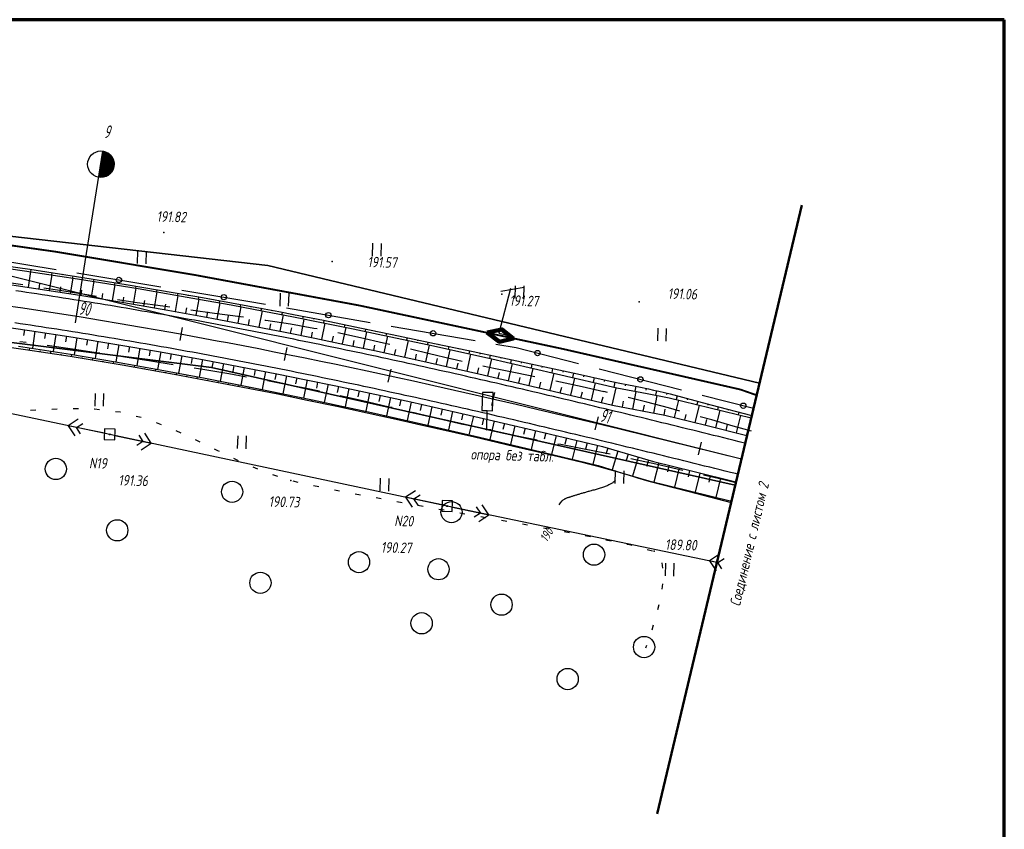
# Paper-space layout 'Лист1' of a CAD drawing. Header units: millimetres. Extents: x -631 to 411, y -3 to 286.
# Tile 12 of 12: x 224 to 409, y 134 to 286. Entities that reach past the tile are written whole.
import ezdxf

# ---------------------------------------------------------------- set-up
doc = ezdxf.new("R2010")
doc.units = ezdxf.units.MM
doc.linetypes.add('CONTI', pattern=[0])
for name, color, linetype, lineweight in [('10', 1, 'Continuous', 35), ('КОПИЯ_ОСЬ_13_ОТКОСЫ', 7, 'Continuous', 30), ('КОПИЯ_ОСЬ_ГРАНИЦЫ_ПОЛОС', 7, 'Continuous', 30), ('ОСЬ_ВЕРХ_ПОКРЫТИЯ_ГРАНИЦЫ_ПОЛОС', 7, 'Continuous', 30), ('ОСЬ_ВЕРХ_ПОКРЫТИЯ_ОСЬ', 1, 'Continuous', 30)]:
    doc.layers.add(name, color=color, linetype=linetype, lineweight=lineweight)
for name, color, linetype in [('_Оформление', 7, 'Continuous'), ('_Ростелеком', 6, 'Continuous'), ('GOR_BDEFAULT', 212, 'CONTI'), ('NAD_MDEFAULT', 7, 'CONTI'), ('PI_OTDEFAULT', 172, 'CONTI'), ('PI_TTDEFAULT', 5, 'CONTI'), ('PLN_O', 7, 'CONTI'), ('SIT_LDEFAULT', 7, 'CONTI'), ('USLZNDEFAULT', 7, 'CONTI'), ('ZAPSKDEFAULT', 7, 'CONTI'), ('КОПИЯ_ОСЬ_ТАНГЕНСЫ', 1, 'Continuous'), ('ОСЬ_ВЕРХ_ПОКРЫТИЯ_КИЛОМЕТЫ', 1, 'Continuous'), ('ОСЬ_ВЕРХ_ПОКРЫТИЯ_ПИКЕТЫ', 1, 'Continuous')]:
    doc.layers.add(name, color=color, linetype=linetype)
doc.styles.add('eskd', font='isocpeur.ttf', dxfattribs={"width": 1.2, "height": 2})
doc.styles.add('SHRFT', font='isocpeui.ttf')
doc.styles.get("Standard").update_dxf_attribs({"font": 'isocpeui.ttf'})
doc.linetypes.add('Связь', pattern='A,12.5,[130,ltypeshp.shx,S=1,R=-30,X=0,Y=0.9],1,[130,ltypeshp.shx,S=1,R=-30,X=0,Y=0.9],1,[130,ltypeshp.shx,S=1,R=-30,X=0,Y=0.9],4.5', length=19)

# ---------------------------------------------------------------- blocks, each defined once
blk = doc.blocks.new('BL_2011')
at = {"color": 0}
for p, q in [((0, 0), (0, 2.4)), ((1.6, 0), (1.6, 2.4))]:
    blk.add_line(p, q, dxfattribs=at)
blk = doc.blocks.new('BL_2004')
at = {"color": 0}
blk.add_circle((0, 0), 2, dxfattribs=at)
blk = doc.blocks.new('BL_12')
at = {"color": 0}
for p, q in [((1, 7), (-1, 7)), ((-1, 7), (-1, 3.6)), ((1, 3.6), (1, 7)), ((-1, 3.6), (0, 3.6)), ((0, 0), (0, 3.6)), ((0, 3.6), (1, 3.6)), ((0.8, 0), (0, 0))]:
    blk.add_line(p, q, dxfattribs=at)
blk = doc.blocks.new('BL_27')
at = {"color": 0}
for p, q in [((1, 1), (-1, 1)), ((-1, 1), (-1, -1)), ((1, -1), (1, 1)), ((-1, -1), (1, -1))]:
    blk.add_line(p, q, dxfattribs=at)
blk.add_circle((0, 0), 0.1, dxfattribs=at)

psp = doc.layouts.new('Лист1')

# ---------------------------------------------------------------- linework, layer by layer
at = {"lineweight": 50}
psp.add_line((371.12, 251.55), (343.89, 136.86), dxfattribs=at)
at = {"layer": '10'}
for points in [[(363.15, 217.98), (270.61, 240.2), (270.61, 240.2), (165.72, 252.11), (138.5, 253.16), (135.53, 244.03), (108.75, 245.22), (85.35, 246.01), (35.89, 247.68), (-3.54, 249), (-54.06, 248.62), (-56.58, 258.29), (-92.37, 258.43), (-170.38, 249.03)], [(358.59, 198.79), (260.03, 220.95), (172.12, 231.93), (84.45, 235.37), (-3.92, 238.51), (-96.69, 237.8), (-169.26, 228.22), (-179.86, 225.38), (-179.86, 225.38), (-219.76, 204.92), (-333.48, 155.76), (-439.31, 106.41), (-511.15, 56.46), (-555.55, 25.63), (-567.6, 12.84)], [(-567.6, 12.84), (-555.55, 25.63), (-511.15, 56.46), (-439.31, 106.41), (-333.48, 155.76), (-219.76, 204.92), (-179.86, 225.38), (-179.86, 225.38), (-169.26, 228.22), (-96.69, 237.8), (-3.92, 238.51), (84.45, 235.37), (172.12, 231.93), (260.03, 220.95), (358.59, 198.79)]]:
    psp.add_lwpolyline(points, dxfattribs=at)
at = {"layer": '_Оформление', "lineweight": 70, "ltscale": 200}
psp.add_lwpolyline([(409.25, 286.47), (-630.97, 286.47), (-630.97, 0.59), (409.25, 0.59)], close=True, dxfattribs=at)
at = {"layer": '_Ростелеком', "color": 5, "linetype": 'Связь', "const_width": 0.35}
psp.add_lwpolyline([(362.62, 215.74), (359.57, 216.81), (326.08, 224.47), (287.84, 232.64), (256.85, 238.39), (230.59, 242.78), (202.55, 246.74), (170.95, 250.01), (152.88, 250.06), (137.33, 249.57), (105.95, 251.27), (73.11, 251.95), (34.78, 252.32), (-9.41, 252.38), (-55.31, 253.41), (-77.73, 256.3), (-104.02, 254.56), (-126.94, 251.99)], dxfattribs=at)
at = {"layer": '_Ростелеком', "color": 5, "ltscale": 0.25}
for points in [[(316.32, 235.82), (314.12, 227.45), (315.77, 227.06)], [(314.45, 235.36), (318.88, 236.09)]]:
    psp.add_lwpolyline(points, dxfattribs=at)
at = {"layer": '_Ростелеком', "color": 5, "linetype": 'ByBlock', "lineweight": 100, "ltscale": 0.25}
psp.add_lwpolyline([(311.91, 227.52), (314.2, 225.82), (316.78, 226.4), (314.68, 228.14), (311.91, 227.52)], dxfattribs=at)
at = {"layer": 'GOR_BDEFAULT', "color": 212, "elevation": 190, "flags": 128}
psp.add_lwpolyline([(336.09, 199.67), (336.02, 199.63), (335.96, 199.58), (335.89, 199.52), (335.81, 199.46), (335.72, 199.41), (335.63, 199.34), (335.54, 199.26), (335.43, 199.2), (335.32, 199.12), (335.19, 199.05), (335.06, 198.98), (334.93, 198.9), (334.78, 198.83), (334.63, 198.76), (334.48, 198.68), (334.31, 198.62), (334.14, 198.54), (333.97, 198.48), (333.78, 198.41), (333.59, 198.35), (333.4, 198.28), (333.2, 198.23), (333.01, 198.17), (332.81, 198.1), (332.62, 198.05), (332.41, 197.99), (332.22, 197.94), (332.02, 197.88), (331.82, 197.83), (331.63, 197.78), (331.45, 197.73), (331.25, 197.67), (331.07, 197.62), (330.9, 197.57), (330.72, 197.53), (330.55, 197.47), (330.39, 197.43), (330.22, 197.37), (330.06, 197.33), (329.9, 197.28), (329.74, 197.24), (329.58, 197.2), (329.43, 197.15), (329.28, 197.1), (329.13, 197.06), (328.99, 197.02), (328.84, 196.97), (328.7, 196.93), (328.57, 196.89), (328.43, 196.85), (328.3, 196.81), (328.18, 196.76), (328.04, 196.73), (327.91, 196.68), (327.8, 196.65), (327.67, 196.61), (327.54, 196.56), (327.43, 196.53), (327.31, 196.49), (327.2, 196.46), (327.08, 196.42), (326.97, 196.38), (326.85, 196.34), (326.74, 196.3), (326.64, 196.25), (326.51, 196.19), (326.4, 196.12), (326.28, 196.05), (326.16, 195.96), (326.04, 195.86), (325.91, 195.75), (325.78, 195.62), (325.65, 195.46), (325.5, 195.29), (325.36, 195.1)], dxfattribs=at)
at = {"layer": 'PI_TTDEFAULT', "color": 5}
for p in [(251.05, 246.4, 191.82), (282.7, 240.94, 191.57), (314.64, 234.74, 191.27), (340.51, 233.35, 191.06), (240.85, 208.35, 191.36), (274.96, 199.67, 190.73), (304.37, 194.86, 190.27), (343.35, 186.35, 189.81)]:
    psp.add_point(p, dxfattribs=at)
at = {"layer": 'PLN_O'}
for p, q in [((214.95, 242.02), (230.74, 239.41)), ((234.68, 238.76), (250.47, 236.16)), ((254.42, 235.5), (266.87, 233.44)), ((266.87, 233.44), (270.2, 232.87)), ((274.14, 232.17), (289.9, 229.45)), ((293.84, 228.77), (309.61, 226.04)), ((313.55, 225.36), (317.36, 224.7)), ((317.36, 224.7), (329.12, 221.69)), ((333, 220.7), (348.5, 216.73)), ((352.37, 215.74), (362.03, 213.27))]:
    psp.add_line(p, q, dxfattribs=at)
for centre in [(242.58, 237.46), (262.32, 234.2), (282.01, 230.81), (301.72, 227.4), (321.37, 223.68), (340.75, 218.72), (360.12, 213.76)]:
    psp.add_circle(centre, 0.5, dxfattribs=at)
at = {"layer": 'SIT_LDEFAULT', "color": 7}
for p, q in [((224.49, 236.5), (220.5, 237.09)), ((231, 235.51), (228.45, 235.9)), ((236.15, 234.69), (231, 235.51)), ((238.33, 234.36), (236.16, 234.7)), ((246.03, 233.17), (242.29, 233.73)), ((250.84, 232.49), (246.03, 233.17)), ((252.19, 232.3), (250.84, 232.49)), ((260.6, 231.16), (256.14, 231.76)), ((265.46, 230.5), (260.6, 231.16)), ((266.06, 230.41), (265.45, 230.49)), ((270.23, 229.81), (270.02, 229.84)), ((274.86, 229.09), (270.23, 229.81)), ((279.3, 228.33), (274.86, 229.09)), ((279.88, 228.22), (279.3, 228.33)), ((288.03, 226.56), (283.8, 227.46)), ((292.4, 225.56), (288.03, 226.55)), ((223.9, 225.88), (225.09, 225.72)), ((229.06, 225.17), (233.83, 224.48)), ((233.83, 224.48), (238.76, 223.73)), ((293.56, 225.3), (292.4, 225.57)), ((301.05, 223.53), (297.46, 224.38)), ((240.85, 208.35), (169.07, 223.33)), ((238.77, 223.74), (238.96, 223.71)), ((242.91, 223.11), (243.69, 222.99)), ((243.68, 222.97), (248.58, 222.21)), ((305.27, 222.54), (301.05, 223.53)), ((307.2, 222.11), (305.28, 222.55)), ((248.58, 222.21), (252.77, 221.55)), ((256.72, 220.9), (258.38, 220.63)), ((258.38, 220.63), (263.27, 219.8)), ((313.47, 220.73), (311.1, 221.23)), ((317.54, 219.88), (313.47, 220.73)), ((263.27, 219.8), (266.59, 219.21)), ((320.89, 219.17), (317.54, 219.87)), ((270.52, 218.5), (273.03, 218.03)), ((273.03, 218.03), (277.89, 217.07)), ((277.89, 217.08), (280.34, 216.56)), ((325.71, 218.18), (324.81, 218.36)), ((329.78, 217.31), (325.71, 218.18)), ((333.84, 216.4), (329.78, 217.31)), ((284.24, 215.71), (288.16, 214.83)), ((334.58, 216.23), (333.84, 216.41)), ((341.95, 214.42), (338.47, 215.31)), ((229.93, 213.14), (230.93, 213.19)), ((233.94, 213.26), (234.94, 213.24)), ((237.94, 213.18), (237.99, 213.17)), ((237.99, 213.18), (238.94, 213.07)), ((288.16, 214.83), (293.45, 213.58)), ((293.45, 213.58), (293.99, 213.46)), ((346.02, 213.34), (341.95, 214.42)), ((348.14, 212.75), (346.02, 213.33)), ((225.95, 212.9), (226.95, 212.97)), ((241.92, 212.7), (242.83, 212.59)), ((242.84, 212.6), (242.9, 212.58)), ((245.81, 211.82), (246.78, 211.58)), ((297.88, 212.53), (298.63, 212.34)), ((298.63, 212.34), (303.53, 211.17)), ((354.17, 211.08), (351.99, 211.69)), ((234.91, 211.23), (233.02, 209.99)), ((239.87, 208.56), (233.02, 209.99)), ((233.02, 209.99), (234.26, 208.09)), ((234.58, 209.66), (235.77, 210.43)), ((235.36, 208.48), (234.58, 209.66)), ((249.6, 210.58), (250.54, 210.22)), ((303.53, 211.17), (307.6, 210.22)), ((358.24, 209.93), (354.17, 211.08)), ((361.63, 208.99), (358.24, 209.93)), ((304.37, 194.86), (240.85, 208.35)), ((241.83, 208.15), (248.67, 206.69)), ((246.34, 208.21), (247.11, 207.02)), ((248.67, 206.69), (247.44, 208.59)), ((253.31, 209.08), (254.21, 208.66)), ((311.5, 209.32), (311.82, 209.24)), ((311.82, 209.25), (315.3, 208.52)), ((315.3, 208.52), (318.78, 207.84)), ((318.78, 207.84), (321.3, 207.35)), ((247.11, 207.02), (245.92, 206.26)), ((246.78, 205.46), (248.67, 206.69)), ((256.93, 207.4), (257.83, 206.96)), ((325.23, 206.61), (325.76, 206.51)), ((325.76, 206.51), (329.25, 205.84)), ((329.25, 205.84), (332.73, 205.16)), ((260.52, 205.63), (261.15, 205.31)), ((261.15, 205.31), (261.42, 205.18)), ((332.73, 205.16), (335.04, 204.68)), ((264.12, 203.88), (265.03, 203.45)), ((267.76, 202.25), (268.67, 201.86)), ((338.95, 203.84), (339.82, 203.65)), ((339.82, 203.65), (343.66, 202.79)), ((343.66, 202.79), (347.67, 201.89)), ((271.49, 200.8), (272.44, 200.5)), ((347.67, 201.89), (348.72, 201.65)), ((352.62, 200.75), (355.93, 199.98)), ((275.3, 199.59), (276.28, 199.38)), ((279.21, 198.74), (280.19, 198.52)), ((355.93, 199.97), (358.72, 199.3)), ((283.13, 197.93), (284.11, 197.74)), ((287.07, 197.19), (288.04, 197)), ((298.44, 197.75), (296.55, 196.52)), ((303.39, 195.07), (296.55, 196.52)), ((296.55, 196.52), (297.78, 194.62)), ((298.11, 196.19), (299.3, 196.95)), ((290.99, 196.45), (291.96, 196.26)), ((294.92, 195.71), (295.9, 195.53)), ((298.88, 195), (298.11, 196.19)), ((298.85, 195.01), (299.84, 194.83)), ((355.14, 184.25), (304.37, 194.86)), ((305.35, 194.65), (312.2, 193.23)), ((309.86, 194.73), (310.64, 193.54)), ((312.2, 193.23), (310.96, 195.12)), ((302.8, 194.3), (303.78, 194.13)), ((306.74, 193.6), (307.72, 193.42)), ((310.64, 193.54), (309.45, 192.77)), ((310.31, 191.98), (312.2, 193.23)), ((310.68, 192.91), (311.66, 192.73)), ((314.62, 192.2), (315.6, 192.02)), ((318.54, 191.49), (319.52, 191.32)), ((322.48, 190.77), (323.46, 190.59)), ((326.41, 190.04), (327.39, 189.87)), ((330.36, 189.31), (331.34, 189.11)), ((334.27, 188.51), (335.26, 188.31)), ((338.2, 187.71), (338.68, 187.61)), ((338.68, 187.62), (339.16, 187.49)), ((342.05, 186.7), (343.01, 186.44)), ((355.63, 185.79), (353.74, 184.54)), ((344.77, 184.18), (344.89, 183.19)), ((355.14, 184.25), (353.74, 184.54)), ((353.74, 184.54), (354.98, 182.65)), ((355.31, 184.22), (356.5, 185)), ((356.08, 183.03), (355.31, 184.22)), ((344.88, 180.2), (344.77, 179.21)), ((344.2, 176.27), (343.98, 175.3)), ((343.16, 172.41), (342.87, 171.45)), ((341.89, 168.61), (341.68, 168.06))]:
    psp.add_line(p, q, dxfattribs=at)
at = {"layer": 'КОПИЯ_ОСЬ_13_ОТКОСЫ'}
for points in [[(214.85, 240.59), (224.82, 239.18), (234.77, 237.68), (246.17, 235.84), (257.54, 233.86), (263.69, 232.74), (269.83, 231.58), (275.43, 230.49), (281.02, 229.38), (286.65, 228.23), (292.27, 227.06), (300.89, 225.21), (311.96, 222.76), (324.95, 219.78), (336.3, 217.11), (342.03, 216.03), (346.16, 215.23), (353.86, 213.36), (361.6, 211.46)], [(214.85, 240.59), (224.82, 239.18), (234.77, 237.68), (246.17, 235.84), (257.54, 233.86), (263.69, 232.74), (269.83, 231.58), (275.43, 230.49), (281.02, 229.38), (286.65, 228.23), (292.27, 227.06), (300.89, 225.21), (311.96, 222.76), (324.95, 219.78), (336.3, 217.11), (342.03, 216.03), (346.16, 215.23), (353.86, 213.36), (361.6, 211.46)], [(215.86, 240.89), (225.83, 239.45), (235.78, 237.9), (244.31, 236.54), (252.82, 235.1), (257.61, 234.26), (263.77, 233.16), (269.92, 232.02), (272.7, 231.5), (275.47, 230.97), (281.11, 229.85), (286.75, 228.7), (295.18, 226.93), (301.97, 225.49), (308.41, 224.13), (314.85, 222.75), (321.86, 221.26), (328.88, 219.76), (334.48, 218.53), (336.53, 218.06), (338.51, 217.71), (339.5, 217.52), (340.48, 217.32), (342.24, 216.92), (343.22, 216.71), (344.21, 216.51), (346.35, 216), (354, 213.93), (361.71, 211.92)], [(224.03, 239.71), (224.01, 239.58)], [(226, 239.42), (225.95, 239.02)], [(227.98, 239.12), (227.96, 238.99)], [(225.57, 236.05), (226.01, 239.01)], [(229.53, 235.45), (229.98, 238.42)], [(229.96, 238.82), (229.9, 238.43)], [(231.94, 238.51), (231.92, 238.38)], [(233.48, 234.84), (233.95, 237.81)], [(233.91, 238.2), (233.85, 237.82)], [(235.89, 237.89), (235.87, 237.76)], [(237.86, 237.58), (237.8, 237.2)], [(239.84, 237.26), (239.82, 237.14)], [(218.64, 237.07), (226.94, 235.85), (235.24, 234.56), (243.53, 233.2), (251.8, 231.77), (260.06, 230.27), (268.31, 228.7), (273.88, 227.61), (279.45, 226.48), (285.06, 225.32), (290.67, 224.13), (299.23, 222.27), (310.31, 219.78), (323.26, 216.77), (335.52, 213.85), (345.36, 211.96), (353.04, 210.07), (360.81, 208.14)], [(227.55, 235.75), (227.7, 236.74)], [(231.5, 235.15), (231.66, 236.13)], [(235.45, 234.52), (235.61, 235.51)], [(237.43, 234.2), (237.91, 237.19)], [(241.37, 233.56), (241.87, 236.55)], [(241.81, 236.94), (241.75, 236.57)], [(243.79, 236.62), (243.77, 236.5)], [(245.32, 232.89), (245.83, 235.89)], [(245.76, 236.3), (245.7, 235.91)], [(247.73, 235.97), (247.71, 235.84)], [(249.7, 235.63), (249.64, 235.25)], [(239.4, 233.88), (239.56, 234.88)], [(243.35, 233.23), (243.52, 234.22)], [(247.29, 232.56), (247.46, 233.56)], [(249.26, 232.21), (249.79, 235.22)], [(251.68, 235.29), (251.65, 235.17)], [(253.2, 231.52), (253.74, 234.53)], [(253.65, 234.95), (253.58, 234.56)], [(255.62, 234.61), (255.59, 234.48)], [(257.14, 230.81), (257.69, 233.83)], [(257.59, 234.26), (257.52, 233.86)], [(259.56, 233.91), (259.53, 233.78)], [(261.52, 233.56), (261.45, 233.15)], [(251.23, 231.87), (251.41, 232.87)], [(255.17, 231.17), (255.35, 232.17)], [(261.07, 230.08), (261.64, 233.11)], [(263.49, 233.21), (263.47, 233.07)], [(265, 229.34), (265.58, 232.38)], [(265.46, 232.85), (265.38, 232.42)], [(267.43, 232.49), (267.4, 232.34)], [(269.39, 232.12), (269.31, 231.68)], [(271.36, 231.75), (271.33, 231.6)], [(259.1, 230.45), (259.29, 231.46)], [(263.04, 229.71), (263.23, 230.72)], [(266.97, 228.96), (267.16, 229.98)], [(269.01, 228.57), (269.61, 231.62)], [(272.93, 227.8), (273.54, 230.86)], [(273.32, 231.38), (273.24, 230.92)], [(275.29, 231), (275.26, 230.85)], [(276.86, 227.01), (277.48, 230.09)], [(277.25, 230.62), (277.16, 230.15)], [(279.21, 230.23), (279.18, 230.07)], [(217.51, 229.15), (225.75, 227.94), (233.98, 226.66), (242.2, 225.31), (250.41, 223.89), (258.61, 222.4), (266.79, 220.85), (272.32, 219.76), (277.84, 218.65), (283.42, 217.49), (288.99, 216.31), (297.51, 214.46), (308.53, 211.98), (321.43, 208.98), (333.64, 206.07), (343.22, 203.22), (350.88, 201.34), (358.74, 199.39)], [(224.79, 228.08), (224.63, 227.01)], [(270.97, 228.18), (271.17, 229.2)], [(274.9, 227.4), (275.1, 228.43)], [(280.78, 226.21), (281.41, 229.3)], [(281.17, 229.83), (281.08, 229.37)], [(283.13, 229.44), (283.1, 229.28)], [(284.69, 225.4), (285.34, 228.5)], [(285.09, 229.04), (285, 228.57)], [(287.05, 228.63), (287.02, 228.48)], [(289.01, 228.22), (288.91, 227.76)], [(226.77, 227.78), (226.28, 224.58)], [(228.74, 227.48), (228.58, 226.41)], [(230.72, 227.17), (230.22, 223.97)], [(232.7, 226.86), (232.53, 225.8)], [(234.67, 226.55), (234.16, 223.35)], [(236.65, 226.23), (236.47, 225.16)], [(278.82, 226.61), (279.03, 227.64)], [(282.73, 225.81), (282.95, 226.84)], [(288.61, 224.57), (289.27, 227.69)], [(290.97, 227.81), (290.93, 227.66)], [(292.52, 223.73), (293.2, 226.86)], [(292.92, 227.4), (292.83, 226.94)], [(294.88, 226.99), (294.85, 226.83)], [(296.84, 226.57), (296.74, 226.1)], [(298.79, 226.16), (298.76, 226)], [(216.58, 225.53), (225, 224.33), (233.41, 223.07), (243.2, 221.43), (252.97, 219.7), (258.62, 218.66), (264.26, 217.59), (272.47, 215.98), (278.03, 214.83), (283.58, 213.66), (291.91, 211.85), (294.78, 211.21), (298.61, 210.34), (309.5, 207.87), (316.88, 206.16), (324.25, 204.43), (329.79, 203.1), (330.71, 202.88), (332.75, 202.38), (334.66, 201.82), (335.62, 201.55), (337.35, 201.04), (339.26, 200.48), (340.22, 200.2), (342.33, 199.57), (349.95, 197.57), (357.82, 195.55)], [(223.66, 224.98), (233.47, 223.46), (241.93, 222.02), (250.37, 220.51), (258.8, 218.93), (267.96, 217.13), (273.48, 216.01), (279, 214.86), (284.56, 213.68), (290.11, 212.47), (299.56, 210.36), (310.45, 207.84), (323.36, 204.77), (328.89, 203.42), (332.77, 202.47), (337.36, 201.08), (342.33, 199.6), (349.99, 197.72), (357.88, 195.77)], [(223.66, 224.98), (233.47, 223.46), (241.93, 222.02), (250.37, 220.51), (258.8, 218.93), (267.96, 217.13), (273.48, 216.01), (279, 214.86), (284.56, 213.68), (290.11, 212.47), (299.56, 210.36), (310.45, 207.84), (323.36, 204.77), (328.89, 203.42), (332.77, 202.47), (337.36, 201.08), (342.33, 199.6), (349.99, 197.72), (357.88, 195.77)], [(225.77, 224.22), (225.83, 224.65)], [(238.62, 225.9), (238.09, 222.68)], [(240.59, 225.58), (240.41, 224.5)], [(242.57, 225.25), (242.02, 222.01)], [(244.54, 224.91), (244.35, 223.83)], [(246.51, 224.57), (245.94, 221.31)], [(286.65, 224.99), (286.87, 226.02)], [(290.56, 224.15), (290.78, 225.19)], [(294.47, 223.3), (294.7, 224.35)], [(296.43, 222.88), (297.11, 226.02)], [(300.33, 222.02), (301.04, 225.17)], [(300.75, 225.75), (300.65, 225.26)], [(302.71, 225.33), (302.67, 225.17)], [(304.23, 221.14), (304.95, 224.31)], [(304.67, 224.92), (304.56, 224.4)], [(306.62, 224.51), (306.59, 224.34)], [(227.75, 223.93), (227.77, 224.07)], [(229.73, 223.63), (229.79, 224.04)], [(231.7, 223.33), (231.72, 223.47)], [(233.68, 223.02), (233.74, 223.42)], [(235.65, 222.7), (235.68, 222.83)], [(237.63, 222.37), (237.69, 222.75)], [(248.48, 224.23), (248.29, 223.14)], [(250.45, 223.88), (249.87, 220.6)], [(252.42, 223.53), (252.22, 222.44)], [(254.39, 223.18), (253.79, 219.88)], [(256.35, 222.82), (256.15, 221.72)], [(258.32, 222.46), (257.71, 219.14)], [(298.38, 222.45), (298.61, 223.5)], [(302.28, 221.58), (302.52, 222.63)], [(308.14, 220.27), (308.85, 223.45)], [(308.58, 224.1), (308.46, 223.53)], [(310.54, 223.68), (310.5, 223.49)], [(312.04, 219.38), (312.78, 222.57)], [(312.49, 223.26), (312.36, 222.66)], [(314.45, 222.84), (314.4, 222.64)], [(239.6, 222.04), (239.62, 222.17)], [(241.57, 221.71), (241.63, 222.07)], [(243.54, 221.37), (243.56, 221.49)], [(245.51, 221.03), (245.57, 221.38)], [(247.48, 220.68), (247.5, 220.8)], [(249.45, 220.34), (249.51, 220.67)], [(260.29, 222.09), (260.08, 220.98)], [(262.25, 221.72), (261.62, 218.38)], [(264.22, 221.35), (264, 220.23)], [(266.18, 220.97), (265.53, 217.61)], [(306.19, 220.71), (306.42, 221.76)], [(310.09, 219.83), (310.33, 220.89)], [(315.93, 218.47), (316.68, 221.68)], [(316.4, 222.42), (316.27, 221.77)], [(318.36, 222.01), (318.31, 221.79)], [(319.83, 217.57), (320.58, 220.78)], [(320.32, 221.59), (320.16, 220.88)], [(322.27, 221.18), (322.22, 220.94)], [(324.23, 220.76), (324.06, 219.99)], [(251.42, 219.98), (251.44, 220.09)], [(253.39, 219.63), (253.45, 219.94)], [(255.36, 219.27), (255.38, 219.37)], [(257.32, 218.9), (257.38, 219.2)], [(268.22, 220.57), (268.01, 219.45)], [(270.19, 220.19), (269.52, 216.82)], [(272.15, 219.8), (271.92, 218.67)], [(274.11, 219.4), (273.43, 216.02)], [(276.07, 219.01), (275.84, 217.88)], [(313.99, 218.93), (314.23, 219.99)], [(317.88, 218.02), (318.13, 219.09)], [(323.73, 216.66), (324.5, 219.89)], [(326.18, 220.34), (326.13, 220.08)], [(327.62, 215.73), (328.39, 218.97)], [(328.14, 219.92), (327.96, 219.08)], [(330.09, 219.49), (330.03, 219.21)], [(332.05, 219.06), (331.85, 218.16)], [(259.29, 218.54), (259.31, 218.64)], [(261.26, 218.17), (261.31, 218.44)], [(263.22, 217.79), (263.24, 217.88)], [(265.18, 217.41), (265.23, 217.67)], [(267.15, 217.02), (267.16, 217.11)], [(269.11, 216.64), (269.16, 216.89)], [(278.03, 218.61), (277.33, 215.21)], [(279.99, 218.2), (279.75, 217.07)], [(281.95, 217.8), (281.24, 214.39)], [(283.9, 217.39), (283.67, 216.25)], [(285.86, 216.98), (285.14, 213.56)], [(321.78, 217.12), (322.03, 218.19)], [(325.67, 216.2), (325.93, 217.27)], [(331.51, 214.8), (332.28, 218.06)], [(334, 218.64), (333.93, 218.34)], [(335.4, 213.87), (336.18, 217.14)], [(335.95, 218.2), (335.73, 217.25)], [(337.91, 217.82), (337.86, 217.5)], [(339.88, 217.44), (339.68, 216.47)], [(341.83, 217.01), (341.76, 216.69)], [(271.07, 216.25), (271.09, 216.34)], [(273.03, 215.86), (273.08, 216.1)], [(274.99, 215.46), (275.01, 215.54)], [(276.95, 215.06), (277, 215.28)], [(287.82, 216.56), (287.57, 215.42)], [(289.77, 216.14), (289.03, 212.71)], [(291.73, 215.71), (291.48, 214.57)], [(293.68, 215.29), (292.93, 211.84)], [(329.56, 215.27), (329.82, 216.35)], [(333.45, 214.34), (333.71, 215.42)], [(339.33, 213.12), (339.96, 216.42)], [(343.25, 212.37), (343.89, 215.67)], [(343.79, 216.59), (343.61, 215.72)], [(345.74, 216.15), (345.67, 215.86)], [(347.67, 215.65), (347.47, 214.91)], [(349.6, 215.12), (349.54, 214.88)], [(278.91, 214.65), (278.92, 214.72)], [(280.86, 214.24), (280.91, 214.46)], [(282.82, 213.82), (282.84, 213.9)], [(284.78, 213.4), (284.82, 213.62)], [(295.64, 214.86), (295.39, 213.71)], [(297.59, 214.44), (296.81, 210.97)], [(299.54, 214), (299.28, 212.84)], [(301.49, 213.56), (300.71, 210.09)], [(337.36, 213.49), (337.57, 214.59)], [(341.29, 212.74), (341.5, 213.84)], [(347.16, 211.52), (347.97, 214.79)], [(351.05, 210.56), (351.85, 213.85)], [(351.53, 214.6), (351.36, 213.97)], [(353.46, 214.08), (353.41, 213.87)], [(355.4, 213.57), (355.25, 213.01)], [(286.73, 212.98), (286.75, 213.05)], [(288.69, 212.55), (288.73, 212.77)], [(290.64, 212.13), (290.66, 212.2)], [(292.59, 211.7), (292.64, 211.9)], [(294.55, 211.26), (294.56, 211.33)], [(303.44, 213.12), (303.18, 211.97)], [(305.4, 212.68), (304.61, 209.19)], [(307.35, 212.25), (307.08, 211.08)], [(309.3, 211.8), (308.48, 208.3)], [(311.24, 211.35), (310.97, 210.18)], [(345.22, 211.99), (345.43, 213.09)], [(349.1, 211.04), (349.37, 212.13)], [(354.93, 209.6), (355.75, 212.89)], [(357.33, 213.06), (357.28, 212.88)], [(358.81, 208.64), (359.63, 211.94)], [(359.27, 212.56), (359.14, 212.06)], [(361.2, 212.05), (361.16, 211.89)], [(296.5, 210.82), (296.54, 211.03)], [(298.45, 210.38), (298.46, 210.45)], [(300.4, 209.94), (300.45, 210.15)], [(302.35, 209.5), (302.36, 209.57)], [(313.19, 210.9), (312.38, 207.38)], [(315.14, 210.44), (314.87, 209.27)], [(317.09, 209.99), (316.27, 206.45)], [(319.04, 209.54), (318.76, 208.36)], [(352.99, 210.09), (353.26, 211.18)], [(356.87, 209.12), (357.14, 210.22)], [(304.3, 209.05), (304.34, 209.25)], [(306.25, 208.61), (306.26, 208.68)], [(308.2, 208.17), (308.24, 208.35)], [(310.15, 207.72), (310.16, 207.78)], [(320.99, 209.09), (320.16, 205.53)], [(322.93, 208.63), (322.65, 207.44)], [(324.88, 208.16), (324.03, 204.6)], [(326.82, 207.7), (326.54, 206.51)], [(360.75, 208.16), (361.03, 209.26)], [(312.1, 207.27), (312.14, 207.44)], [(314.05, 206.82), (314.06, 206.88)], [(315.99, 206.37), (316.03, 206.51)], [(317.94, 205.91), (317.95, 205.96)], [(328.77, 207.23), (327.91, 203.66)], [(330.71, 206.77), (330.43, 205.58)], [(332.66, 206.3), (331.8, 202.71)], [(334.59, 205.79), (334.24, 204.61)], [(319.89, 205.45), (319.92, 205.58)], [(321.84, 205), (321.85, 205.04)], [(323.78, 204.54), (323.81, 204.66)], [(325.73, 204.07), (325.74, 204.11)], [(336.51, 205.22), (335.45, 201.66)], [(338.42, 204.65), (338.07, 203.46)], [(340.34, 204.08), (339.28, 200.51)], [(327.67, 203.61), (327.7, 203.71)], [(329.62, 203.14), (329.63, 203.18)], [(331.56, 202.67), (331.58, 202.76)], [(333.49, 202.16), (333.5, 202.19)], [(342.26, 203.51), (341.9, 202.32)], [(344.19, 202.98), (343.3, 199.36)], [(346.13, 202.51), (345.83, 201.3)], [(335.42, 201.61), (335.43, 201.67)], [(337.33, 201.04), (337.34, 201.06)], [(339.25, 200.48), (339.26, 200.51)], [(348.07, 202.03), (347.18, 198.41)], [(350.01, 201.55), (349.72, 200.34)], [(351.96, 201.07), (351.06, 197.46)], [(353.9, 200.59), (353.6, 199.38)], [(341.17, 199.91), (341.17, 199.92)], [(343.1, 199.36), (343.11, 199.41)], [(345.03, 198.86), (345.03, 198.87)], [(346.97, 198.35), (346.99, 198.46)], [(355.84, 200.11), (354.94, 196.5)], [(348.9, 197.85), (348.91, 197.88)], [(350.84, 197.35), (350.88, 197.5)], [(352.77, 196.85), (352.79, 196.9)], [(354.71, 196.35), (354.76, 196.54)], [(356.65, 195.85), (356.66, 195.92)]]:
    psp.add_lwpolyline(points, dxfattribs=at)
at = {"layer": 'КОПИЯ_ОСЬ_ГРАНИЦЫ_ПОЛОС'}
psp.add_lwpolyline([(360.47, 206.69), (360.33, 206.72), (359.36, 206.96), (358.39, 207.2), (357.42, 207.44), (356.45, 207.68), (355.48, 207.93), (354.51, 208.17), (353.54, 208.41), (352.57, 208.65), (351.6, 208.89), (350.63, 209.13), (349.65, 209.36), (348.68, 209.6), (347.71, 209.84), (346.74, 210.08), (345.77, 210.32), (344.8, 210.56), (343.83, 210.8), (342.86, 211.03), (341.88, 211.27), (340.91, 211.51), (339.94, 211.74), (338.97, 211.98), (338, 212.22), (337.02, 212.45), (336.05, 212.69), (335.08, 212.92), (334.11, 213.16), (333.13, 213.39), (332.16, 213.62), (331.19, 213.86), (330.22, 214.09), (329.24, 214.32), (328.27, 214.56), (327.3, 214.79), (326.32, 215.02), (325.35, 215.25), (324.38, 215.48), (323.4, 215.71), (322.43, 215.94), (321.45, 216.17), (320.48, 216.4), (319.51, 216.63), (318.53, 216.85), (317.56, 217.08), (316.58, 217.31), (315.61, 217.53), (314.63, 217.76), (313.66, 217.99), (312.68, 218.21), (311.7, 218.43), (310.73, 218.66), (309.75, 218.88), (308.78, 219.1), (307.8, 219.32), (306.82, 219.55), (305.85, 219.77), (304.87, 219.99), (303.89, 220.21), (302.92, 220.42), (301.94, 220.64), (300.96, 220.86), (299.99, 221.08), (299.01, 221.29), (298.03, 221.51), (297.05, 221.72), (296.07, 221.94), (295.1, 222.15), (294.12, 222.36), (293.14, 222.58), (292.16, 222.79), (291.18, 223), (290.2, 223.21), (289.22, 223.42), (288.24, 223.63), (287.26, 223.83), (286.28, 224.04), (285.3, 224.25), (284.32, 224.45), (283.34, 224.66), (282.36, 224.86), (281.38, 225.06), (280.4, 225.27), (279.42, 225.47), (278.44, 225.67), (277.45, 225.87), (276.47, 226.07), (275.49, 226.27), (274.51, 226.46), (273.53, 226.66), (272.54, 226.85), (271.56, 227.05), (270.58, 227.24), (269.59, 227.44), (268.61, 227.63), (267.63, 227.82), (266.64, 228.01), (265.66, 228.2), (264.67, 228.39), (263.69, 228.57), (262.7, 228.76), (261.72, 228.94), (260.73, 229.13), (259.75, 229.31), (258.76, 229.49), (257.78, 229.68), (256.79, 229.86), (255.81, 230.03), (254.82, 230.21), (253.83, 230.39), (252.85, 230.57), (251.86, 230.74), (250.87, 230.92), (249.89, 231.09), (248.9, 231.26), (247.91, 231.43), (246.92, 231.6), (245.94, 231.77), (244.95, 231.94), (243.96, 232.11), (242.97, 232.28), (241.98, 232.44), (240.99, 232.61), (240.01, 232.77), (239.02, 232.93), (238.03, 233.09), (237.04, 233.25), (236.05, 233.41), (235.06, 233.57), (234.07, 233.73), (233.08, 233.89), (232.09, 234.04), (231.1, 234.2), (230.11, 234.35), (229.12, 234.5), (228.13, 234.66), (227.14, 234.81), (226.15, 234.96), (225.15, 235.1), (224.16, 235.25), (223.17, 235.4)], dxfattribs=at)
at = {"layer": 'КОПИЯ_ОСЬ_ТАНГЕНСЫ'}
psp.add_line((203.35, 242.94), (359.78, 203.78), dxfattribs=at)
at = {"layer": 'ОСЬ_ВЕРХ_ПОКРЫТИЯ_ГРАНИЦЫ_ПОЛОС'}
for points in [[(218.64, 237.07), (226.94, 235.85), (235.24, 234.56), (243.53, 233.2), (251.8, 231.77), (260.06, 230.27), (268.31, 228.7), (273.88, 227.61), (279.45, 226.48), (285.06, 225.32), (290.67, 224.13), (299.23, 222.27), (310.31, 219.78), (323.26, 216.77), (335.52, 213.85), (345.36, 211.96), (353.04, 210.07), (360.81, 208.14)], [(217.51, 229.15), (225.75, 227.94), (233.98, 226.66), (242.2, 225.31), (250.41, 223.89), (258.61, 222.4), (266.79, 220.85), (272.32, 219.76), (277.84, 218.65), (283.42, 217.49), (288.99, 216.31), (297.51, 214.46), (308.53, 211.98), (321.43, 208.98), (333.64, 206.07), (343.22, 203.22), (350.88, 201.34), (358.74, 199.39)], [(359.08, 200.85), (358.65, 200.96), (357.68, 201.2), (356.71, 201.44), (355.74, 201.68), (354.77, 201.92), (353.8, 202.16), (352.83, 202.4), (351.86, 202.64), (350.89, 202.88), (349.92, 203.12), (348.95, 203.36), (347.98, 203.6), (347.01, 203.84), (346.04, 204.07), (345.07, 204.31), (344.1, 204.55), (343.13, 204.79), (342.16, 205.03), (341.19, 205.26), (340.22, 205.5), (339.25, 205.74), (338.28, 205.97), (337.31, 206.21), (336.34, 206.44), (335.37, 206.68), (334.4, 206.91), (333.43, 207.15), (332.46, 207.38), (331.49, 207.62), (330.52, 207.85), (329.55, 208.08), (328.58, 208.31), (327.61, 208.55), (326.64, 208.78), (325.66, 209.01), (324.69, 209.24), (323.72, 209.47), (322.75, 209.7), (321.78, 209.93), (320.81, 210.16), (319.84, 210.39), (318.86, 210.61), (317.89, 210.84), (316.92, 211.07), (315.95, 211.3), (314.98, 211.52), (314, 211.75), (313.03, 211.97), (312.06, 212.2), (311.09, 212.42), (310.11, 212.64), (309.14, 212.87), (308.17, 213.09), (307.2, 213.31), (306.22, 213.53), (305.25, 213.75), (304.28, 213.97), (303.3, 214.19), (302.33, 214.41), (301.36, 214.63), (300.38, 214.84), (299.41, 215.06), (298.44, 215.28), (297.46, 215.49), (296.49, 215.71), (295.51, 215.92), (294.54, 216.13), (293.56, 216.34), (292.59, 216.56), (291.62, 216.77), (290.64, 216.98), (289.67, 217.19), (288.69, 217.4), (287.71, 217.6), (286.74, 217.81), (285.76, 218.02), (284.79, 218.22), (283.81, 218.43), (282.84, 218.63), (281.86, 218.84), (280.88, 219.04), (279.91, 219.24), (278.93, 219.44), (277.95, 219.64), (276.98, 219.84), (276, 220.04), (275.02, 220.24), (274.05, 220.44), (273.07, 220.63), (272.09, 220.83), (271.11, 221.02), (270.14, 221.21), (269.16, 221.41), (268.18, 221.6), (267.2, 221.79), (266.22, 221.98), (265.24, 222.17), (264.26, 222.36), (263.29, 222.54), (262.31, 222.73), (261.33, 222.91), (260.35, 223.1), (259.37, 223.28), (258.39, 223.46), (257.41, 223.64), (256.43, 223.82), (255.45, 224), (254.47, 224.18), (253.49, 224.36), (252.51, 224.53), (251.52, 224.71), (250.54, 224.88), (249.56, 225.06), (248.58, 225.23), (247.6, 225.4), (246.62, 225.57), (245.63, 225.74), (244.65, 225.91), (243.67, 226.07), (242.69, 226.24), (241.7, 226.4), (240.72, 226.57), (239.74, 226.73), (238.76, 226.89), (237.77, 227.06), (236.79, 227.22), (235.8, 227.38), (234.82, 227.53), (233.84, 227.69), (232.85, 227.85), (231.87, 228), (230.88, 228.16), (229.9, 228.31), (228.91, 228.46), (227.93, 228.62), (226.94, 228.77), (225.96, 228.92), (224.97, 229.06), (223.99, 229.21), (223, 229.36)]]:
    psp.add_lwpolyline(points, dxfattribs=at)
at = {"layer": 'ОСЬ_ВЕРХ_ПОКРЫТИЯ_КИЛОМЕТЫ'}
for p, q in [((234.61, 230.61), (239.58, 261.71)), ((239.58, 261.71), (238.8, 256.77)), ((239.68, 261.69), (238.89, 256.76)), ((239.78, 261.67), (238.99, 256.75)), ((239.88, 261.65), (239.09, 256.74)), ((239.97, 261.62), (239.2, 256.74)), ((240.07, 261.58), (239.3, 256.74)), ((240.17, 261.54), (239.4, 256.75)), ((240.26, 261.5), (239.5, 256.76)), ((240.35, 261.46), (239.61, 256.78)), ((240.45, 261.4), (239.71, 256.8)), ((240.54, 261.35), (239.82, 256.82)), ((240.63, 261.29), (239.92, 256.85)), ((240.72, 261.22), (240.03, 256.89)), ((240.81, 261.15), (240.14, 256.93)), ((240.9, 261.07), (240.25, 256.98)), ((240.99, 260.98), (240.36, 257.03)), ((241.07, 260.89), (240.47, 257.09)), ((241.16, 260.78), (240.58, 257.16)), ((241.24, 260.67), (240.69, 257.25)), ((241.32, 260.55), (240.81, 257.34)), ((241.4, 260.41), (240.93, 257.45)), ((241.48, 260.25), (241.05, 257.57)), ((241.55, 260.07), (241.18, 257.72)), ((241.62, 259.85), (241.31, 257.91)), ((241.67, 259.56), (241.45, 258.17)), ((241.66, 258.85), (241.66, 258.85))]:
    psp.add_line(p, q, dxfattribs=at)
psp.add_circle((239.19, 259.24), 2.5, dxfattribs=at)
at = {"layer": 'ОСЬ_ВЕРХ_ПОКРЫТИЯ_ОСЬ'}
psp.add_lwpolyline([(143.21, 240.93, -0.029731), (261.1, 226.01), (261.1, 226.01), (263.04, 225.64), (265.97, 225.08), (268.89, 224.52), (271.81, 223.94), (274.72, 223.36), (277.64, 222.77), (280.56, 222.17), (283.47, 221.57), (286.38, 220.95), (289.29, 220.34), (292.2, 219.71), (295.11, 219.08), (298.01, 218.44), (301.88, 217.58), (305.76, 216.71), (309.62, 215.83), (313.49, 214.94), (317.35, 214.05), (321.22, 213.14), (326.04, 212), (330.86, 210.85), (336.65, 209.46), (342.43, 208.05), (350.14, 206.16), (359.76, 203.77), (359.78, 203.77)], format="xyb", dxfattribs=at)
at = {"layer": 'ОСЬ_ВЕРХ_ПОКРЫТИЯ_ПИКЕТЫ'}
for p, q in [((234.42, 229.37), (234.81, 231.84)), ((234.42, 229.37), (234.81, 231.84)), ((254.11, 226.02), (254.55, 228.48)), ((273.73, 222.28), (274.22, 224.74)), ((293.29, 218.2), (293.82, 220.64)), ((312.79, 213.82), (313.35, 216.26)), ((332.24, 209.23), (332.83, 211.66)), ((332.24, 209.23), (332.83, 211.66)), ((351.66, 204.49), (352.26, 206.92))]:
    psp.add_line(p, q, dxfattribs=at)

# ---------------------------------------------------------------- block references
at = {"layer": 'USLZNDEFAULT', "color": 7, "rotation": 358.4120607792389}
for name, p in [('BL_12', (311.82, 209.25)), ('BL_27', (240.85, 208.35)), ('BL_27', (304.37, 194.86))]:
    psp.add_blockref(name, p, dxfattribs=at)
at = {"layer": 'ZAPSKDEFAULT', "color": 7, "rotation": 358.4120607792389}
for name, p in [('BL_2011', (246.09, 240.53)), ('BL_2011', (290.34, 241.95)), ('BL_2011', (317.18, 233.96)), ('BL_2011', (272.93, 232.53)), ('BL_2011', (344.01, 225.97)), ('BL_2011', (238.1, 213.69)), ('BL_2011', (264.93, 205.7)), ('BL_2004', (230.7, 201.85)), ('BL_2011', (336.02, 199.13)), ('BL_2004', (263.89, 197.54)), ('BL_2011', (291.77, 197.7)), ('BL_2004', (305.19, 193.71)), ('BL_2004', (242.26, 190.29)), ('BL_2004', (332.02, 185.71)), ('BL_2004', (287.77, 184.29)), ('BL_2004', (302.74, 182.96)), ('BL_2011', (345.44, 181.72)), ('BL_2004', (269.22, 180.4)), ('BL_2004', (314.61, 176.29)), ('BL_2004', (299.56, 172.78)), ('BL_2004', (341.44, 168.3)), ('BL_2004', (327.06, 162.27))]:
    psp.add_blockref(name, p, dxfattribs=at)

# ---------------------------------------------------------------- texts
at = {"layer": 'GOR_BDEFAULT', "color": 212, "style": 'SHRFT', "width": 0.75}
psp.add_text('190', height=1.722, rotation=58.1436, dxfattribs=at).set_placement((323.15, 187.94, 190))
at = {"layer": 'NAD_MDEFAULT', "color": 7, "style": 'eskd', "oblique": 10, "width": 0.8}
for s, rotation, p in [('N19', 358.4121, (236.95, 201.98)), ('опора без табл.', 358.4121, (308.78, 203.63)), ('Соединение с листом 2', 76.6391, (359.48, 175.87)), ('N20', 358.1429, (294.41, 191.11))]:
    psp.add_text(s, height=2, rotation=rotation, dxfattribs=at).set_placement(p)
at = {"layer": 'PI_OTDEFAULT', "color": 172, "style": 'eskd', "oblique": 10, "width": 0.8}
for s, p in [('191.82', (249.67, 248.43)), ('191.57', (289.36, 239.86)), ('191.06', (345.89, 233.9)), ('191.27', (316.09, 232.59)), ('191.36', (242.48, 198.75)), ('190.73', (270.77, 194.74)), ('190.27', (291.89, 186.11)), ('189.80', (345.38, 186.63))]:
    psp.add_text(s, height=2, rotation=358.4121, dxfattribs=at).set_placement(p)
at = {"layer": 'ОСЬ_ВЕРХ_ПОКРЫТИЯ_КИЛОМЕТЫ', "width": 0.6}
psp.add_text('9', height=2.5, rotation=350.9221, dxfattribs=at).set_placement((239.68, 264.23))
at = {"layer": 'ОСЬ_ВЕРХ_ПОКРЫТИЯ_ПИКЕТЫ', "width": 0.6}
for s, rotation, p in [('90', 350.9221, (234.91, 230.95)), ('91', 346.469, (332.98, 210.81))]:
    psp.add_text(s, height=2.5, rotation=rotation, dxfattribs=at).set_placement(p)

doc.saveas('drawing.dxf')
